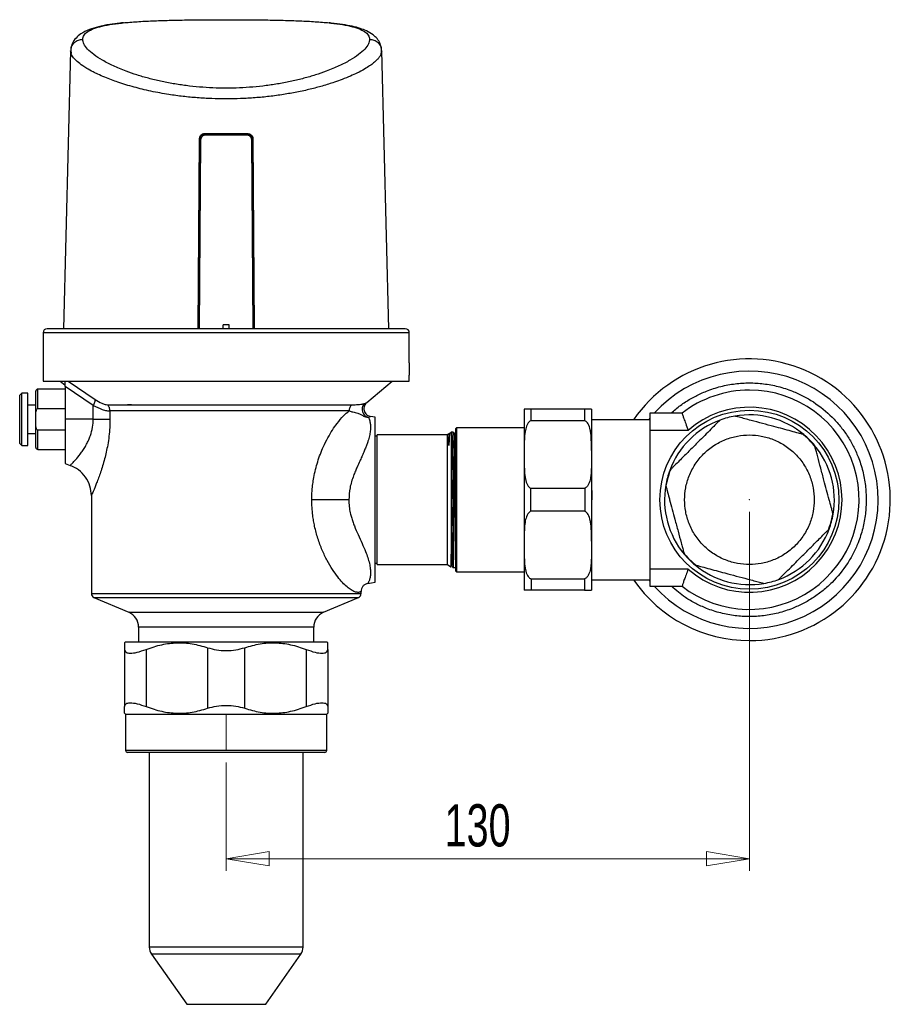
# Model space of a CAD drawing. Header units: millimetres. Extents: x 24 to 198, y 19 to 278.
# Tile 10 of 12: x 126 to 198, y 120 to 202. Entities that reach past the tile are written whole.
import ezdxf

# ---------------------------------------------------------------- set-up
doc = ezdxf.new("R2010")
doc.units = ezdxf.units.MM
doc.header["$PDSIZE"] = -1
doc.linetypes.add('CENTERX2', pattern=[20.32, 12.7, -2.54, 2.54, -2.54])
doc.styles.add('SLDTEXTSTYLE0', font='TXT', dxfattribs={"width": 0.7})
doc.dimstyles.new('SLDDIMSTYLE0', dxfattribs={"dimtxt": 3.5, "dimasz": 3.556, "dimexe": 0, "dimexo": 0.0625, "dimgap": 0.875, "dimtad": 1, "dimdec": 0, "dimlfac": 3, "dimrnd": 1e-09, "dimzin": 12, "dimdsep": 46, "dimtxsty": 'SLDTEXTSTYLE0', "dimblk1": 'CLOSED', "dimblk2": 'CLOSED', "dimsah": 1, "dimcen": 0.09, "dimadec": 0, "dimazin": 3, "dimtfac": 1, "dimtdec": 0, "dimtofl": 0, "dimtmove": 0, "dimatfit": 3, "dimldrblk": 'CLOSED', "dimfxl": 0, "dimfrac": 2, "dimtolj": 1, "dimtzin": 12, "dimarcsym": 0})

# ---------------------------------------------------------------- blocks, each defined once
blk = doc.blocks.new('_Closed')
at = {"color": 0, "linetype": 'ByBlock', "lineweight": -2}
for p, q in [((-1, 0.166667), (0, 0)), ((-1, 0.166667), (-1, -0.166667)), ((0, 0), (-1, -0.166667)), ((0, 0), (-1, 0))]:
    blk.add_line(p, q, dxfattribs=at)
blk = doc.blocks.new('_D')
at = {"color": 7, "linetype": 'Continuous', "lineweight": 0}
for p, q in [((186.659, 161.194), (186.659, 131.457)), ((143.325, 140.428), (143.325, 131.457)), ((143.325, 132.457), (186.659, 132.457))]:
    blk.add_line(p, q, dxfattribs=at)
at = {"color": 7, "linetype": 'Continuous', "lineweight": 18, "xscale": 3.556, "yscale": 3.556, "rotation": 180.0000000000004}
blk.add_blockref('_Closed', (143.325, 132.457), dxfattribs=at)
at = {"color": 7, "linetype": 'Continuous', "lineweight": 18, "xscale": 3.556, "yscale": 3.556}
blk.add_blockref('_Closed', (186.659, 132.457), dxfattribs=at)
at = {"color": 7, "linetype": 'Continuous', "lineweight": 18, "insert": (161.413, 136.969), "char_height": 3.5, "attachment_point": 1, "style": 'SLDTEXTSTYLE0'}
blk.add_mtext('130', dxfattribs=at)

msp = doc.modelspace()

# ---------------------------------------------------------------- linework, layer by layer
at = {"color": 7, "linetype": 'Continuous', "lineweight": 25}
for p, q in [((130.446, 199.395), (129.843, 176.361)), ((130.492, 199.157), (130.446, 199.395)), ((156.808, 176.361), (156.205, 199.395)), ((141.522, 192.528), (145.128, 192.528)), ((141.659, 192.523), (141.667, 192.516)), ((144.984, 192.516), (144.991, 192.523)), ((141, 176.361), (141.122, 192.131)), ((141.06, 178.028), (141.158, 192.028)), ((141.158, 192.028), (141.166, 192.021)), ((145.492, 192.028), (145.485, 192.021)), ((145.492, 192.028), (145.591, 178.028)), ((145.528, 192.131), (145.651, 176.361)), ((141.055, 178.028), (141.043, 176.361)), ((145.607, 176.361), (145.595, 178.028)), ((143.075, 176.361), (143.075, 176.694)), ((143.575, 176.694), (143.075, 176.694)), ((143.575, 176.361), (143.575, 176.694)), ((128.159, 176.028), (128.159, 172.028)), ((158.492, 173.528), (158.492, 176.028)), ((158.492, 172.028), (158.492, 172.528)), ((129.992, 171.361), (127.725, 171.361)), ((128.159, 172.028), (158.492, 172.028)), ((129.586, 172.028), (129.992, 171.686)), ((132.317, 169.991), (129.992, 171.565)), ((129.992, 171.565), (129.992, 168.861)), ((154.967, 170.261), (157.065, 172.028)), ((126.392, 171.028), (126.225, 170.861)), ((126.225, 168.861), (126.225, 170.861)), ((126.892, 171.028), (126.392, 171.028)), ((126.392, 166.694), (126.392, 171.028)), ((126.892, 166.694), (126.892, 171.028)), ((127.559, 170.028), (126.892, 170.028)), ((127.725, 169.759), (129.992, 169.759)), ((132.317, 168.861), (132.317, 169.991)), ((154.798, 170.177), (154.967, 170.261)), ((173.005, 169.694), (168.579, 169.694)), ((126.225, 166.861), (126.225, 168.861)), ((132.317, 168.861), (129.992, 168.861)), ((129.992, 168.861), (129.992, 165.194)), ((153.507, 169.551), (133.703, 169.551)), ((133.703, 169.551), (133.703, 168.861)), ((155.28, 169.094), (155.109, 169.021)), ((155.659, 169.028), (155.28, 169.094)), ((155.659, 162.194), (155.659, 169.028)), ((173.539, 169.055), (173.539, 169.054)), ((181.08, 169.361), (178.409, 169.361)), ((178.409, 169.361), (178.409, 167.942)), ((162.409, 168.161), (162.325, 168.078)), ((162.325, 168.078), (162.325, 156.311)), ((168.009, 168.161), (162.409, 168.161)), ((162.409, 168.161), (162.409, 156.228)), ((173.011, 168.743), (168.572, 168.743)), ((178.409, 168.828), (173.575, 168.828)), ((126.892, 167.694), (127.559, 167.694)), ((129.992, 167.964), (127.725, 167.964)), ((155.75, 167.461), (155.659, 167.461)), ((155.825, 167.461), (155.751, 167.461)), ((161.659, 167.561), (155.825, 167.561)), ((161.778, 167.644), (161.659, 167.561)), ((161.659, 162.194), (161.659, 167.561)), ((161.992, 167.794), (161.812, 167.669)), ((162.129, 167.794), (161.992, 167.794)), ((161.992, 159.506), (161.992, 167.794)), ((162.325, 167.794), (162.313, 167.794)), ((181.585, 167.942), (178.409, 167.942)), ((178.409, 167.942), (178.409, 156.446)), ((126.225, 166.861), (126.392, 166.694)), ((126.392, 166.694), (126.892, 166.694)), ((127.725, 166.361), (129.992, 166.361)), ((168.009, 166.266), (168.009, 165.618)), ((173.575, 166.266), (173.575, 165.618)), ((129.992, 165.194), (130.404, 165.044)), ((173.545, 163.835), (173.542, 164.008)), ((168.56, 163.146), (173.023, 163.146)), ((132.159, 162.539), (132.159, 154.415)), ((155.659, 155.361), (155.659, 162.194)), ((161.659, 156.828), (161.659, 162.194)), ((173.023, 161.243), (168.56, 161.243)), ((168.009, 158.771), (168.009, 158.123)), ((173.575, 158.771), (173.575, 158.123)), ((155.659, 156.928), (155.825, 156.928)), ((155.825, 156.828), (161.659, 156.828)), ((161.659, 156.828), (161.932, 156.636)), ((162.105, 156.594), (162.103, 156.607)), ((162.105, 156.594), (162.325, 156.594)), ((162.325, 156.311), (162.409, 156.228)), ((162.409, 156.228), (168.009, 156.228)), ((178.409, 156.446), (178.409, 155.028)), ((181.585, 156.446), (178.409, 156.446)), ((155.043, 155.252), (155.659, 155.361)), ((168.572, 155.646), (173.011, 155.646)), ((173.575, 155.561), (178.409, 155.561)), ((178.409, 155.028), (181.08, 155.028)), ((154.492, 154.415), (154.492, 154.596)), ((173.005, 154.694), (168.579, 154.694)), ((132.361, 154.108), (135.264, 152.873)), ((151.387, 152.873), (154.289, 154.108)), ((136.075, 151.646), (136.075, 150.428)), ((150.575, 150.428), (150.575, 151.646)), ((134.993, 150.428), (134.909, 150.344)), ((151.742, 150.344), (151.658, 150.428)), ((134.909, 149.797), (134.909, 145.059)), ((136.703, 149.796), (136.703, 145.059)), ((141.786, 149.938), (141.786, 144.918)), ((144.864, 144.918), (144.864, 149.938)), ((149.948, 149.796), (149.948, 145.059)), ((151.742, 149.797), (151.742, 145.059)), ((134.907, 144.513), (134.992, 144.428)), ((134.992, 144.428), (134.992, 141.428)), ((134.992, 144.428), (151.659, 144.428)), ((151.659, 144.428), (151.743, 144.513)), ((151.659, 141.428), (151.659, 144.428)), ((136.959, 141.261), (136.959, 125.133)), ((149.692, 125.133), (149.692, 141.318)), ((137.139, 124.56), (140.055, 120.394)), ((146.596, 120.394), (149.511, 124.56))]:
    msp.add_line(p, q, dxfattribs=at)
at = {"color": 8, "linetype": 'Continuous', "lineweight": 25}
for p, q in [((141.556, 192.502), (141.667, 192.516)), ((144.984, 192.516), (145.094, 192.502)), ((141.056, 176.361), (141.166, 192.021)), ((141.125, 176.361), (141.236, 192.022)), ((145.415, 192.022), (145.525, 176.361)), ((145.485, 192.021), (145.595, 176.361)), ((158.492, 176.028), (128.159, 176.028)), ((127.725, 169.759), (127.725, 171.361)), ((130.25, 172.028), (132.479, 170.501)), ((178.409, 168.943), (178.316, 168.828)), ((127.725, 166.361), (127.725, 167.964)), ((178.316, 155.561), (178.409, 155.446)), ((132.159, 154.415), (143.325, 154.415)), ((143.325, 154.415), (154.492, 154.415)), ((132.361, 154.108), (154.289, 154.108)), ((135.264, 152.873), (151.387, 152.873)), ((150.575, 151.646), (136.075, 151.646)), ((151.658, 141.428), (134.992, 141.428)), ((149.692, 125.133), (136.959, 125.133)), ((149.511, 124.56), (137.139, 124.56)), ((140.055, 120.394), (146.596, 120.394))]:
    msp.add_line(p, q, dxfattribs=at)
at = {"color": 7, "linetype": 'CENTERX2', "lineweight": 18}
msp.add_line((143.325, 141.428), (143.325, 144.388), dxfattribs=at)
at = {"color": 7, "linetype": 'Continuous', "lineweight": 25, "flags": 128}
msp.add_lwpolyline([(132.317, 168.861), (132.529, 168.861), (132.733, 168.861), (132.927, 168.861), (133.11, 168.861), (133.28, 168.861), (133.436, 168.861), (133.578, 168.861), (133.703, 168.861)], dxfattribs=at)
at = {"color": 7, "linetype": 'Continuous', "lineweight": 25}
msp.add_circle((186.659, 162.194), 7.417, dxfattribs=at)
for centre, radius, start, end in [((141.826, 192.453), 0.171, 158.54509, 186.28666), ((145.435, 191.346), 0.677, 85.76382, 91.67757), ((128.492, 176.028), 0.333, 90, 180), ((158.159, 176.028), 0.333, 0, 90), ((186.659, 162.194), 11.667, 270, 145.34933), ((173.654, 173.028), 15.171, 178.11129, 181.88871), ((127.725, 171.194), 0.167, 90, 180), ((186.659, 162.194), 9.083, 232.07315, 90), ((186.659, 162.194), 9.083, 90, 127.92833), ((186.659, 162.194), 7.667, 228.56796, 131.43204), ((186.659, 162.194), 7.033, 99.82656, 110.17344), ((186.659, 162.194), 7.033, 50.17344, 99.82656), ((186.659, 162.194), 7.033, 110.17344, 159.82656), ((186.659, 162.194), 7, 38.4376, 51.65607), ((186.659, 162.194), 7.033, 39.82656, 50.17344), ((127.725, 166.528), 0.167, 180, 270), ((186.659, 162.194), 7.033, 350.17344, 39.82656), ((186.659, 162.194), 7.033, 159.82656, 170.17344), ((186.659, 162.194), 7, 158.65717, 169.78818), ((186.659, 162.194), 7.033, 170.17344, 219.82656), ((186.659, 162.194), 7, 338.221, 351.77449), ((186.659, 162.194), 7.033, 339.82656, 350.17344), ((186.659, 162.194), 7.033, 290.17344, 339.82656), ((186.659, 162.194), 7, 218.30177, 231.63365), ((186.659, 162.194), 7.033, 219.82656, 230.17344), ((186.659, 162.194), 7.033, 230.17344, 279.82656), ((186.659, 162.194), 11.667, 214.65067, 270), ((186.659, 162.194), 7.033, 279.82656, 290.17344), ((132.492, 154.415), 0.333, 180, 246.94872), ((154.159, 154.415), 0.333, 293.05128, 360), ((134.742, 151.646), 1.333, 0, 66.94868), ((151.909, 151.646), 1.333, 113.05132, 180), ((135.159, 141.428), 0.167, 180, 270), ((151.492, 141.428), 0.167, 270, 0), ((137.959, 125.133), 1, 180, 214.98754), ((148.692, 125.133), 1, 325.01246, 0)]:
    msp.add_arc(centre, radius, start, end, dxfattribs=at)
at = {"color": 8, "linetype": 'Continuous', "lineweight": 25}
for start, end in [(359.62136, 137.74916), (222.25084, 359.62136)]:
    msp.add_arc((186.659, 162.194), 10.659, start, end, dxfattribs=at)
at = {"color": 7, "linetype": 'Continuous', "lineweight": 25}
msp.add_ellipse((143.325, 192.737), major_axis=(12.365, 0), ratio=0.017455, start_param=4.577241, end_param=4.847537, dxfattribs=at)
for points, knots in [([(134.82, 201.705), (134.717, 201.697), (134.309, 201.661), (133.626, 201.571), (132.759, 201.404), (131.942, 201.149), (131.315, 200.832), (130.859, 200.448), (130.556, 200.03), (130.492, 199.703), (130.46, 199.533)], [0, 0, 0, 0, 0.041328, 0.164985, 0.317383, 0.455682, 0.615446, 0.734148, 0.862471, 1, 1, 1, 1]), ([(131.446, 200.344), (131.468, 200.46), (131.513, 200.692), (131.834, 200.986), (132.335, 201.236), (133.024, 201.44), (133.887, 201.601), (134.911, 201.725), (136.079, 201.816), (137.371, 201.88), (138.767, 201.923), (140.242, 201.949), (141.77, 201.963), (143.325, 201.967), (144.88, 201.963), (146.409, 201.949), (147.883, 201.923), (149.279, 201.88), (150.572, 201.816), (151.739, 201.725), (152.763, 201.601), (153.626, 201.44), (154.316, 201.236), (154.817, 200.986), (155.138, 200.692), (155.183, 200.46), (155.205, 200.344)], [0, 0, 0, 0, 0.0427399, 0.0852073, 0.1272966, 0.1691004, 0.2107741, 0.2522702, 0.2936746, 0.3350512, 0.3763234, 0.4175663, 0.4588151, 0.4999998, 0.5411881, 0.5824358, 0.6236762, 0.6649502, 0.7063265, 0.7477295, 0.7892266, 0.8309004, 0.8727033, 0.9147936, 0.9572604, 1, 1, 1, 1]), ([(156.191, 199.533), (156.16, 199.694), (156.102, 200.003), (155.842, 200.395), (155.471, 200.746), (154.995, 201.029), (154.406, 201.258), (153.77, 201.428), (152.964, 201.575), (152.318, 201.665), (151.906, 201.699), (151.845, 201.704)], [0, 0, 0, 0, 0.123196, 0.235937, 0.337856, 0.47042, 0.579284, 0.704753, 0.836668, 0.97589, 1, 1, 1, 1]), ([(155.205, 200.344), (155.188, 200.216), (155.153, 199.96), (154.833, 199.53), (154.319, 199.075), (153.601, 198.605), (152.698, 198.138), (151.719, 197.729), (150.728, 197.385), (149.774, 197.106), (148.766, 196.861), (147.72, 196.656), (146.642, 196.494), (145.547, 196.377), (144.439, 196.306), (143.325, 196.283), (142.212, 196.306), (141.103, 196.377), (140.008, 196.494), (138.931, 196.656), (137.885, 196.861), (136.876, 197.106), (135.922, 197.385), (134.931, 197.729), (133.952, 198.138), (133.05, 198.605), (132.331, 199.075), (131.818, 199.53), (131.497, 199.96), (131.463, 200.216), (131.446, 200.344)], [0, 0, 0, 0, 0.042687, 0.085913, 0.129439, 0.173143, 0.216665, 0.25974, 0.291453, 0.322869, 0.353481, 0.383787, 0.413284, 0.442557, 0.471322, 0.5, 0.528682, 0.557442, 0.586718, 0.616213, 0.646521, 0.677131, 0.708548, 0.74026, 0.783336, 0.826858, 0.870561, 0.914088, 0.957314, 1, 1, 1, 1]), ([(130.466, 199.565), (130.461, 199.486), (130.453, 199.351), (130.479, 199.213), (130.489, 199.157)], [0, 0, 0, 0, 0.5891602, 1, 1, 1, 1]), ([(156.205, 199.395), (156.204, 199.336), (156.204, 199.26), (156.168, 199.177), (156.16, 199.158)], [0, 0, 0, 0, 0.7705725, 1, 1, 1, 1]), ([(156.162, 199.159), (156.172, 199.215), (156.198, 199.352), (156.19, 199.486), (156.185, 199.565)], [0, 0, 0, 0, 0.407789, 1, 1, 1, 1]), ([(141.122, 192.131), (141.127, 192.175), (141.136, 192.264), (141.204, 192.382), (141.304, 192.472), (141.417, 192.521), (141.492, 192.526), (141.522, 192.528)], [0, 0, 0, 0, 0.212054, 0.424077, 0.637097, 0.852704, 1, 1, 1, 1]), ([(141.158, 192.028), (141.164, 192.083), (141.175, 192.194), (141.26, 192.341), (141.385, 192.453), (141.525, 192.514), (141.62, 192.521), (141.659, 192.523)], [0, 0, 0, 0, 0.21092, 0.421814, 0.633691, 0.84874, 1, 1, 1, 1]), ([(141.667, 192.516), (142.22, 192.515), (143.325, 192.513), (144.431, 192.515), (144.984, 192.516)], [0, 0, 0, 0, 0.500014, 1, 1, 1, 1]), ([(144.995, 192.435), (144.994, 192.445), (144.994, 192.466), (144.992, 192.493), (144.988, 192.512), (144.985, 192.515), (144.984, 192.516)], [0, 0, 0, 0, 0.240662, 0.5, 0.759338, 1, 1, 1, 1]), ([(144.991, 192.523), (145.048, 192.518), (145.162, 192.507), (145.313, 192.42), (145.426, 192.291), (145.484, 192.152), (145.49, 192.062), (145.492, 192.028)], [0, 0, 0, 0, 0.218912, 0.437876, 0.655302, 0.869362, 1, 1, 1, 1]), ([(145.128, 192.528), (145.174, 192.523), (145.264, 192.514), (145.385, 192.444), (145.475, 192.342), (145.521, 192.23), (145.526, 192.158), (145.528, 192.131)], [0, 0, 0, 0, 0.218453, 0.43694, 0.654338, 0.869143, 1, 1, 1, 1]), ([(141.166, 192.021), (141.171, 192.073), (141.181, 192.179), (141.252, 192.307), (141.342, 192.404), (141.436, 192.463), (141.511, 192.496), (141.55, 192.501), (141.556, 192.502)], [0, 0, 0, 0, 0.233663, 0.473822, 0.63931, 0.82188, 0.971429, 1, 1, 1, 1]), ([(141.166, 192.021), (141.167, 192.021), (141.169, 192.021), (141.185, 192.022), (141.208, 192.022), (141.227, 192.022), (141.236, 192.022)], [0, 0, 0, 0, 0.246981, 0.506407, 0.762329, 1, 1, 1, 1]), ([(141.236, 192.022), (141.237, 192.049), (141.241, 192.104), (141.275, 192.208), (141.353, 192.323), (141.493, 192.417), (141.601, 192.429), (141.656, 192.435)], [0, 0, 0, 0, 0.125115, 0.250124, 0.499468, 0.749525, 1, 1, 1, 1]), ([(144.995, 192.435), (145.049, 192.429), (145.158, 192.417), (145.297, 192.323), (145.376, 192.208), (145.41, 192.104), (145.413, 192.049), (145.415, 192.022)], [0, 0, 0, 0, 0.250465, 0.500524, 0.749872, 0.87489, 1, 1, 1, 1]), ([(145.094, 192.502), (145.099, 192.501), (145.136, 192.497), (145.209, 192.465), (145.303, 192.408), (145.396, 192.312), (145.468, 192.182), (145.479, 192.074), (145.485, 192.021)], [0, 0, 0, 0, 0.022176, 0.167213, 0.350922, 0.517015, 0.761993, 1, 1, 1, 1]), ([(158.159, 176.361), (158.137, 176.361), (158.094, 176.361), (157.738, 176.361), (157.199, 176.361), (156.519, 176.361), (155.756, 176.361), (154.859, 176.361), (153.833, 176.361), (152.695, 176.361), (151.465, 176.361), (150.16, 176.361), (148.668, 176.361), (146.989, 176.361), (145.153, 176.361), (143.325, 176.361), (141.498, 176.361), (139.662, 176.361), (137.983, 176.361), (136.49, 176.361), (135.185, 176.361), (133.956, 176.361), (132.818, 176.361), (131.791, 176.361), (130.894, 176.361), (130.132, 176.361), (129.452, 176.361), (128.913, 176.361), (128.556, 176.361), (128.513, 176.361), (128.492, 176.361)], [0, 0, 0, 0, 0.038814, 0.078832, 0.119976, 0.152138, 0.184303, 0.21715, 0.25, 0.282846, 0.315697, 0.347859, 0.380024, 0.421165, 0.461183, 0.5, 0.538813, 0.578832, 0.619976, 0.652138, 0.684303, 0.71715, 0.75, 0.782846, 0.815697, 0.847859, 0.880024, 0.921165, 0.961184, 1, 1, 1, 1]), ([(129.992, 171.565), (129.992, 171.651), (129.992, 171.806), (129.992, 171.97), (129.992, 172.021), (129.992, 172.028)], [0, 0, 0, 0, 0.5210037, 0.9423061, 1, 1, 1, 1]), ([(127.559, 168.861), (127.559, 169.165), (127.559, 169.625), (127.559, 170.168), (127.559, 170.638), (127.559, 171.089), (127.559, 171.159), (127.559, 171.194)], [0, 0, 0, 0, 0.247877, 0.376116, 0.503504, 0.747845, 1, 1, 1, 1]), ([(132.317, 169.991), (132.344, 170.043), (132.401, 170.148), (132.456, 170.295), (132.487, 170.42), (132.482, 170.474), (132.479, 170.501)], [0, 0, 0, 0, 0.246939, 0.502361, 0.756534, 1, 1, 1, 1]), ([(132.479, 170.501), (132.665, 170.388), (132.953, 170.214), (133.296, 170.082), (133.432, 170.068), (133.498, 170.061)], [0, 0, 0, 0, 0.485374, 0.7503947, 1, 1, 1, 1]), ([(127.559, 168.861), (127.558, 168.972), (127.558, 169.146), (127.565, 169.363), (127.58, 169.498), (127.602, 169.602), (127.628, 169.675), (127.661, 169.724), (127.686, 169.747), (127.709, 169.758), (127.721, 169.758), (127.725, 169.759)], [0, 0, 0, 0, 0.349536, 0.546588, 0.681706, 0.776317, 0.882137, 0.922103, 0.962377, 0.986215, 1, 1, 1, 1]), ([(132.317, 169.991), (132.571, 169.878), (132.968, 169.7), (133.426, 169.572), (133.612, 169.558), (133.703, 169.551)], [0, 0, 0, 0, 0.4731906, 0.7411028, 1, 1, 1, 1]), ([(133.498, 170.061), (133.779, 170.061), (134.342, 170.061), (135.402, 170.061), (136.597, 170.061), (137.92, 170.061), (139.344, 170.061), (140.842, 170.061), (142.386, 170.061), (143.948, 170.061), (145.498, 170.061), (147.007, 170.061), (148.448, 170.061), (149.794, 170.061), (151.019, 170.061), (152.098, 170.061), (153.027, 170.061), (153.491, 170.061), (153.723, 170.061)], [0, 0, 0, 0, 0.0625, 0.125, 0.1875, 0.25, 0.3125, 0.375, 0.4375, 0.5, 0.5625, 0.625, 0.6875, 0.75, 0.8125, 0.875, 0.9375, 1, 1, 1, 1]), ([(153.723, 170.061), (153.792, 170.062), (153.927, 170.064), (154.111, 170.075), (154.295, 170.09), (154.458, 170.106), (154.596, 170.124), (154.697, 170.139), (154.765, 170.165), (154.798, 170.177)], [0, 0, 0, 0, 0.141357, 0.277438, 0.4118, 0.592246, 0.737566, 0.872477, 1, 1, 1, 1]), ([(154.798, 170.177), (154.762, 170.14), (154.684, 170.062), (154.606, 169.901), (154.57, 169.709), (154.595, 169.505), (154.678, 169.316), (154.806, 169.168), (154.953, 169.067), (155.06, 169.035), (155.109, 169.021)], [0, 0, 0, 0, 0.108602, 0.230686, 0.363629, 0.502536, 0.641012, 0.772781, 0.893218, 1, 1, 1, 1]), ([(154.967, 170.261), (154.928, 170.223), (154.845, 170.143), (154.76, 169.979), (154.72, 169.784), (154.742, 169.575), (154.827, 169.383), (154.961, 169.235), (155.116, 169.136), (155.228, 169.108), (155.28, 169.094)], [0, 0, 0, 0, 0.107232, 0.228355, 0.360903, 0.500001, 0.639098, 0.771646, 0.892769, 1, 1, 1, 1]), ([(168.579, 169.694), (168.551, 169.694), (168.492, 169.694), (168.385, 169.694), (168.213, 169.694), (168.109, 169.694), (168.045, 169.694), (168.017, 169.694), (168.009, 169.694), (168.009, 169.694), (168.009, 169.694)], [0, 0, 0, 0, 0.029694, 0.063087, 0.139606, 0.337159, 0.467781, 0.62626, 0.809075, 1, 1, 1, 1]), ([(168.009, 169.694), (168.009, 169.674), (168.009, 169.632), (168.009, 169.435), (168.009, 169.139), (168.009, 168.735), (168.009, 168.234), (168.009, 167.465), (168.009, 166.743), (168.009, 166.266)], [0, 0, 0, 0, 0.12322, 0.246452, 0.373323, 0.500217, 0.627088, 0.753982, 1, 1, 1, 1]), ([(173.575, 169.694), (173.575, 169.694), (173.575, 169.694), (173.566, 169.694), (173.54, 169.694), (173.485, 169.694), (173.402, 169.694), (173.278, 169.694), (173.2, 169.694), (173.113, 169.694), (173.039, 169.694), (173.005, 169.694)], [0, 0, 0, 0, 0.206956, 0.381334, 0.522284, 0.64071, 0.827876, 0.877271, 0.920629, 0.963278, 1, 1, 1, 1]), ([(173.575, 169.694), (173.575, 169.674), (173.575, 169.632), (173.575, 169.435), (173.575, 169.139), (173.575, 168.735), (173.575, 168.234), (173.575, 167.465), (173.575, 166.743), (173.575, 166.266)], [0, 0, 0, 0, 0.12322, 0.246452, 0.373323, 0.500217, 0.627088, 0.753982, 1, 1, 1, 1]), ([(127.559, 166.528), (127.559, 166.559), (127.559, 166.607), (127.559, 166.898), (127.559, 167.199), (127.559, 167.573), (127.559, 168.116), (127.559, 168.568), (127.559, 168.861)], [0, 0, 0, 0, 0.239457, 0.368361, 0.5, 0.631639, 0.760543, 1, 1, 1, 1]), ([(127.725, 167.964), (127.718, 167.964), (127.701, 167.966), (127.674, 167.984), (127.638, 168.027), (127.567, 168.203), (127.559, 168.493), (127.559, 168.747), (127.559, 168.861)], [0, 0, 0, 0, 0.023474, 0.052369, 0.099649, 0.199004, 0.638916, 1, 1, 1, 1]), ([(130.404, 165.044), (130.416, 165.056), (130.441, 165.079), (130.639, 165.275), (130.948, 165.607), (131.279, 166.018), (131.559, 166.432), (131.761, 166.776), (131.937, 167.133), (132.12, 167.593), (132.281, 168.163), (132.305, 168.638), (132.317, 168.861)], [0, 0, 0, 0, 0.1143214, 0.2353081, 0.3685069, 0.5141323, 0.5893172, 0.6621655, 0.7319325, 0.7929448, 0.9028652, 1, 1, 1, 1]), ([(133.703, 168.861), (133.699, 168.631), (133.691, 168.161), (133.624, 167.447), (133.492, 166.563), (133.256, 165.529), (132.979, 164.635), (132.754, 164), (132.6, 163.595), (132.464, 163.256), (132.32, 162.907), (132.188, 162.605), (132.168, 162.56), (132.159, 162.539)], [0, 0, 0, 0, 0.072108, 0.147743, 0.22733, 0.361924, 0.50757, 0.578017, 0.647471, 0.711644, 0.774538, 0.890195, 1, 1, 1, 1]), ([(150.412, 162.194), (150.413, 162.323), (150.416, 162.583), (150.444, 163.02), (150.494, 163.505), (150.619, 164.306), (150.883, 165.369), (151.306, 166.466), (151.739, 167.33), (152.122, 167.974), (152.559, 168.598), (153.04, 169.165), (153.353, 169.424), (153.507, 169.551)], [0, 0, 0, 0, 0.040392, 0.081265, 0.13728, 0.193637, 0.337471, 0.486143, 0.581326, 0.673323, 0.761422, 0.883307, 1, 1, 1, 1]), ([(155.109, 169.021), (155.128, 168.981), (155.163, 168.907), (155.214, 168.752), (155.26, 168.548), (155.287, 168.269), (155.27, 167.903), (155.2, 167.496), (155.094, 167.114), (154.974, 166.765), (154.855, 166.457), (154.712, 166.119), (154.553, 165.761), (154.368, 165.356), (154.19, 164.96), (154.017, 164.556), (153.858, 164.153), (153.703, 163.697), (153.528, 163.042), (153.502, 162.531), (153.485, 162.194)], [0, 0, 0, 0, 0.055906, 0.104121, 0.151065, 0.223425, 0.293737, 0.361154, 0.42888, 0.46971, 0.512628, 0.557727, 0.60655, 0.652346, 0.710767, 0.750838, 0.794461, 0.848339, 0.900191, 1, 1, 1, 1]), ([(153.507, 169.551), (153.613, 169.524), (153.791, 169.479), (154.025, 169.422), (154.203, 169.369), (154.381, 169.299), (154.56, 169.212), (154.789, 169.075), (155.018, 169.036), (155.109, 169.021)], [0, 0, 0, 0, 0.205771, 0.346606, 0.493889, 0.609135, 0.770543, 0.908959, 1, 1, 1, 1]), ([(181.08, 169.354), (181.082, 169.349), (181.085, 169.34), (181.135, 169.194), (181.228, 168.926), (181.369, 168.526), (181.513, 168.138), (181.585, 167.942)], [0, 0, 0, 0, 0.159476, 0.356517, 0.553557, 0.775728, 1, 1, 1, 1]), ([(191.163, 167.596), (191.154, 167.598), (191.137, 167.603), (190.987, 167.643), (190.662, 167.73), (190.11, 167.878), (189.418, 168.064), (188.622, 168.277), (187.741, 168.513), (186.928, 168.731), (186.279, 168.905), (185.871, 169.014), (185.6, 169.086), (185.475, 169.12), (185.463, 169.123), (185.458, 169.125)], [0, 0, 0, 0, 0.035759, 0.071349, 0.129585, 0.22977, 0.335467, 0.443487, 0.583233, 0.725554, 0.804755, 0.884363, 0.929318, 0.974658, 1, 1, 1, 1]), ([(168.572, 168.743), (168.539, 168.728), (168.467, 168.696), (168.383, 168.615), (168.309, 168.518), (168.188, 168.302), (168.105, 168.002), (168.048, 167.62), (168.02, 167.242), (168.009, 166.784), (168.009, 166.449), (168.009, 166.266)], [0, 0, 0, 0, 0.03718, 0.080188, 0.122686, 0.170694, 0.355052, 0.473874, 0.61449, 0.790065, 1, 1, 1, 1]), ([(173.575, 166.266), (173.575, 166.434), (173.575, 166.759), (173.565, 167.219), (173.536, 167.626), (173.472, 168.043), (173.368, 168.391), (173.2, 168.621), (173.097, 168.707), (173.039, 168.732), (173.011, 168.743)], [0, 0, 0, 0, 0.19246, 0.373673, 0.530094, 0.660069, 0.858854, 0.936039, 0.969863, 1, 1, 1, 1]), ([(184.233, 168.796), (184.227, 168.79), (184.214, 168.777), (184.104, 168.668), (183.866, 168.43), (183.462, 168.025), (182.955, 167.518), (182.373, 166.936), (181.728, 166.291), (181.133, 165.696), (180.658, 165.221), (180.359, 164.922), (180.161, 164.724), (180.069, 164.632), (180.06, 164.623), (180.057, 164.62)], [0, 0, 0, 0, 0.035759, 0.071349, 0.129585, 0.22977, 0.335467, 0.443487, 0.583233, 0.725554, 0.804755, 0.884363, 0.929318, 0.974658, 1, 1, 1, 1]), ([(161.765, 166.692), (161.769, 166.933), (161.778, 167.415), (161.787, 167.687), (161.792, 167.632), (161.793, 167.623)], [0, 0, 0, 0, 0.4530362, 0.906818, 1, 1, 1, 1]), ([(161.831, 167.642), (161.828, 167.65), (161.815, 167.683), (161.793, 167.394), (161.774, 166.925), (161.765, 166.692)], [0, 0, 0, 0, 0.146854, 0.574203, 1, 1, 1, 1]), ([(161.807, 167.632), (161.805, 167.634), (161.802, 167.638), (161.797, 167.606), (161.794, 167.569), (161.793, 167.548), (161.791, 167.52), (161.789, 167.482), (161.786, 167.432), (161.784, 167.368), (161.781, 167.307), (161.78, 167.256), (161.778, 167.202), (161.775, 167.106), (161.77, 166.937), (161.767, 166.781), (161.765, 166.692)], [0, 0, 0, 0, 0.1135614, 0.2723697, 0.3010143, 0.33692, 0.380086, 0.4305107, 0.4881913, 0.5519007, 0.6226011, 0.6493128, 0.6749101, 0.7484413, 0.8568001, 1, 1, 1, 1]), ([(161.992, 159.506), (161.996, 159.78), (162.003, 160.327), (162.014, 161.217), (162.024, 162.127), (162.035, 163.04), (162.046, 163.931), (162.057, 164.776), (162.068, 165.552), (162.078, 166.24), (162.089, 166.82), (162.1, 167.279), (162.111, 167.598), (162.121, 167.775), (162.127, 167.778), (162.129, 167.779)], [0, 0, 0, 0, 0.078643, 0.157285, 0.235928, 0.314571, 0.393214, 0.471856, 0.550499, 0.629142, 0.707785, 0.786427, 0.86507, 0.943713, 1, 1, 1, 1]), ([(162.22, 167.63), (162.219, 167.63), (162.217, 167.629), (162.214, 167.603), (162.21, 167.565), (162.207, 167.512), (162.203, 167.439), (162.199, 167.337), (162.196, 167.234), (162.192, 167.121), (162.189, 166.997), (162.185, 166.861), (162.181, 166.694), (162.177, 166.5), (162.173, 166.276), (162.17, 166.077), (162.167, 165.897), (162.164, 165.74), (162.161, 165.543), (162.158, 165.31), (162.154, 165.046), (162.151, 164.832), (162.148, 164.67), (162.146, 164.51), (162.144, 164.339), (162.141, 164.146), (162.139, 163.97), (162.136, 163.712), (162.132, 163.414), (162.128, 163.085), (162.125, 162.835), (162.122, 162.622), (162.12, 162.413), (162.118, 162.256), (162.116, 162.151), (162.116, 162.124), (162.116, 162.116), (162.115, 162.061), (162.114, 161.957), (162.112, 161.808), (162.11, 161.618), (162.107, 161.356), (162.104, 161.092), (162.1, 160.834), (162.097, 160.537), (162.092, 160.177), (162.086, 159.747), (162.08, 159.34), (162.075, 158.992), (162.072, 158.781), (162.071, 158.694), (162.07, 158.624), (162.068, 158.508), (162.065, 158.321), (162.061, 158.123), (162.058, 157.952), (162.054, 157.766), (162.05, 157.567), (162.045, 157.361), (162.04, 157.194), (162.035, 157.038), (162.029, 156.919), (162.026, 156.856), (162.024, 156.832), (162.023, 156.822), (162.021, 156.791), (162.018, 156.765), (162.014, 156.753), (162.013, 156.754), (162.012, 156.755)], [0, 0, 0, 0, 0.00991, 0.030517, 0.046562, 0.058046, 0.080642, 0.100394, 0.117298, 0.131353, 0.15001, 0.166091, 0.179596, 0.204661, 0.224046, 0.241072, 0.255735, 0.268035, 0.277971, 0.300517, 0.319, 0.333421, 0.343783, 0.351282, 0.364621, 0.376768, 0.387723, 0.397485, 0.424588, 0.441599, 0.456367, 0.468893, 0.479177, 0.493021, 0.496582, 0.497523, 0.49786, 0.497903, 0.50726, 0.516003, 0.524133, 0.540865, 0.562255, 0.571213, 0.587369, 0.616342, 0.638333, 0.669949, 0.698004, 0.712121, 0.717178, 0.71781, 0.728184, 0.744276, 0.763401, 0.778865, 0.791122, 0.817021, 0.841055, 0.864422, 0.885786, 0.916168, 0.937721, 0.938756, 0.940805, 0.947942, 0.974373, 0.987908, 1, 1, 1, 1]), ([(162.311, 167.783), (162.308, 167.763), (162.299, 167.722), (162.287, 167.398), (162.274, 166.882), (162.261, 166.179), (162.248, 165.326), (162.235, 164.351), (162.222, 163.294), (162.209, 162.194), (162.196, 161.095), (162.183, 160.038), (162.17, 159.063), (162.157, 158.209), (162.144, 157.507), (162.131, 156.99), (162.118, 156.657), (162.109, 156.615), (162.105, 156.594)], [0, 0, 0, 0, 0.056046, 0.118976, 0.181906, 0.244837, 0.307767, 0.370697, 0.433627, 0.496558, 0.559488, 0.622418, 0.685349, 0.748279, 0.811209, 0.874139, 0.93707, 1, 1, 1, 1]), ([(162.221, 167.636), (162.206, 167.662), (162.176, 167.714), (162.146, 167.767), (162.13, 167.793)], [0, 0, 0, 0, 0.489786, 1, 1, 1, 1]), ([(162.312, 167.793), (162.296, 167.767), (162.266, 167.713), (162.235, 167.66), (162.219, 167.633)], [0, 0, 0, 0, 0.500001, 1, 1, 1, 1]), ([(181.292, 162.194), (181.309, 162.522), (181.345, 163.196), (181.644, 164.196), (182.139, 165.158), (182.837, 166.016), (183.555, 166.599), (184.186, 166.968), (184.831, 167.262), (185.657, 167.499), (186.659, 167.591), (187.66, 167.499), (188.66, 167.212), (189.622, 166.713), (190.48, 166.016), (191.063, 165.298), (191.432, 164.667), (191.725, 164.022), (191.972, 163.196), (192.008, 162.522), (192.025, 162.194)], [0, 0, 0, 0, 0.058248, 0.119986, 0.18429, 0.249959, 0.315627, 0.347816, 0.380014, 0.441752, 0.5, 0.558248, 0.619986, 0.68429, 0.749959, 0.815627, 0.847816, 0.880014, 0.941752, 1, 1, 1, 1]), ([(193.589, 160.994), (193.586, 161.003), (193.582, 161.02), (193.542, 161.17), (193.455, 161.495), (193.352, 161.876), (193.211, 162.402), (193.053, 162.994), (192.818, 163.87), (192.568, 164.803), (192.355, 165.598), (192.204, 166.163), (192.121, 166.47), (192.074, 166.648), (192.061, 166.697), (192.06, 166.699), (192.06, 166.699)], [0, 0, 0, 0, 0.035756, 0.071343, 0.129574, 0.229751, 0.25346, 0.373994, 0.494838, 0.641423, 0.787126, 0.851699, 0.916679, 0.957531, 0.992879, 1, 1, 1, 1]), ([(168.009, 165.618), (168.009, 165.354), (168.009, 164.825), (168.009, 163.975), (168.009, 163.096), (168.009, 162.194), (168.009, 161.294), (168.009, 160.122), (168.009, 159.308), (168.009, 158.771)], [0, 0, 0, 0, 0.12327, 0.246552, 0.373369, 0.500211, 0.627029, 0.753871, 1, 1, 1, 1]), ([(168.009, 165.618), (168.009, 165.454), (168.009, 165.134), (168.018, 164.678), (168.046, 164.273), (168.109, 163.856), (168.21, 163.507), (168.374, 163.274), (168.476, 163.185), (168.533, 163.158), (168.56, 163.146)], [0, 0, 0, 0, 0.189694, 0.369986, 0.526839, 0.657174, 0.85696, 0.935158, 0.969481, 1, 1, 1, 1]), ([(173.575, 165.618), (173.575, 165.441), (173.575, 165.113), (173.565, 164.664), (173.538, 164.291), (173.484, 163.906), (173.403, 163.602), (173.284, 163.381), (173.211, 163.28), (173.128, 163.197), (173.056, 163.162), (173.023, 163.146)], [0, 0, 0, 0, 0.2050504, 0.3780419, 0.5183573, 0.6370308, 0.8252464, 0.874788, 0.9186192, 0.9622912, 1, 1, 1, 1]), ([(173.575, 165.618), (173.575, 165.354), (173.575, 164.825), (173.575, 163.975), (173.575, 163.096), (173.575, 162.194), (173.575, 161.294), (173.575, 160.122), (173.575, 159.308), (173.575, 158.771)], [0, 0, 0, 0, 0.1232699, 0.2465519, 0.3733695, 0.5002114, 0.627029, 0.7538709, 1, 1, 1, 1]), ([(132.159, 162.539), (132.136, 162.804), (132.089, 163.347), (131.708, 164.09), (131.14, 164.702), (130.645, 164.932), (130.404, 165.044)], [0, 0, 0, 0, 0.2440776, 0.5, 0.7559224, 1, 1, 1, 1]), ([(173.576, 163.939), (173.581, 163.686), (173.588, 163.273), (173.598, 162.688), (173.604, 162.359), (173.606, 162.194)], [0, 0, 0, 0, 0.441488, 0.719973, 1, 1, 1, 1]), ([(179.728, 163.395), (179.731, 163.386), (179.735, 163.369), (179.776, 163.219), (179.863, 162.894), (179.965, 162.512), (180.106, 161.986), (180.264, 161.394), (180.499, 160.519), (180.749, 159.586), (180.962, 158.791), (181.113, 158.226), (181.196, 157.918), (181.243, 157.741), (181.256, 157.692), (181.257, 157.69), (181.257, 157.69)], [0, 0, 0, 0, 0.035756, 0.071343, 0.129574, 0.229751, 0.25346, 0.373994, 0.494838, 0.641423, 0.787126, 0.851699, 0.916679, 0.957531, 0.992879, 1, 1, 1, 1]), ([(154.492, 154.596), (154.491, 154.595), (154.489, 154.594), (154.477, 154.585), (154.464, 154.577), (154.454, 154.571), (154.437, 154.562), (154.418, 154.554), (154.384, 154.541), (154.332, 154.526), (154.237, 154.517), (154.114, 154.53), (153.934, 154.581), (153.681, 154.707), (153.336, 154.961), (152.958, 155.325), (152.549, 155.807), (152.119, 156.416), (151.682, 157.158), (151.266, 158.021), (150.968, 158.817), (150.772, 159.487), (150.653, 159.975), (150.562, 160.449), (150.449, 161.176), (150.428, 161.763), (150.412, 162.194)], [0, 0, 0, 0, 0.022333, 0.047295, 0.055111, 0.064096, 0.074252, 0.094969, 0.100927, 0.131207, 0.167979, 0.205141, 0.24021, 0.302177, 0.362023, 0.422581, 0.483894, 0.550006, 0.620449, 0.694204, 0.770029, 0.807453, 0.844949, 0.877389, 0.909808, 1, 1, 1, 1]), ([(153.485, 162.194), (153.22, 162.194), (152.679, 162.194), (151.89, 162.194), (151.117, 162.194), (150.649, 162.194), (150.412, 162.194)], [0, 0, 0, 0, 0.237791, 0.484805, 0.739506, 1, 1, 1, 1]), ([(153.485, 162.194), (153.49, 162.011), (153.499, 161.642), (153.583, 161.158), (153.691, 160.742), (153.807, 160.381), (153.989, 159.892), (154.254, 159.279), (154.579, 158.574), (154.855, 157.944), (155.059, 157.393), (155.197, 156.913), (155.274, 156.467), (155.285, 156.14), (155.266, 155.905), (155.24, 155.744), (155.203, 155.601), (155.161, 155.48), (155.117, 155.382), (155.079, 155.309), (155.049, 155.262), (155.045, 155.256), (155.043, 155.252)], [0, 0, 0, 0, 0.048616, 0.098012, 0.131278, 0.165654, 0.202592, 0.277537, 0.358139, 0.438263, 0.501707, 0.56681, 0.633722, 0.702669, 0.736886, 0.773857, 0.810304, 0.847314, 0.884865, 0.922906, 0.961339, 1, 1, 1, 1]), ([(192.025, 162.194), (192.008, 161.867), (191.972, 161.193), (191.673, 160.193), (191.178, 159.231), (190.48, 158.373), (189.763, 157.79), (189.132, 157.421), (188.486, 157.127), (187.66, 156.89), (186.659, 156.798), (185.657, 156.89), (184.657, 157.177), (183.695, 157.675), (182.837, 158.372), (182.254, 159.09), (181.885, 159.721), (181.593, 160.367), (181.345, 161.193), (181.309, 161.867), (181.292, 162.194)], [0, 0, 0, 0, 0.058248, 0.119986, 0.18429, 0.249959, 0.315627, 0.347816, 0.380014, 0.441752, 0.5, 0.558248, 0.619986, 0.68429, 0.749959, 0.815627, 0.847816, 0.880014, 0.941752, 1, 1, 1, 1]), ([(168.56, 161.243), (168.528, 161.227), (168.457, 161.192), (168.375, 161.11), (168.303, 161.013), (168.185, 160.797), (168.103, 160.498), (168.047, 160.116), (168.02, 159.739), (168.009, 159.284), (168.009, 158.952), (168.009, 158.771)], [0, 0, 0, 0, 0.037521, 0.0809, 0.123406, 0.171206, 0.355437, 0.474714, 0.615866, 0.790906, 1, 1, 1, 1]), ([(173.575, 158.771), (173.575, 158.936), (173.575, 159.258), (173.566, 159.715), (173.537, 160.119), (173.474, 160.536), (173.373, 160.884), (173.208, 161.116), (173.107, 161.204), (173.05, 161.231), (173.023, 161.243)], [0, 0, 0, 0, 0.191204, 0.371622, 0.52797, 0.657993, 0.85793, 0.935559, 0.969653, 1, 1, 1, 1]), ([(161.942, 156.648), (161.943, 156.645), (161.947, 156.633), (161.953, 156.77), (161.961, 157.053), (161.969, 157.488), (161.976, 158.049), (161.984, 158.72), (161.989, 159.244), (161.992, 159.506)], [0, 0, 0, 0, 0.056049, 0.21299, 0.370084, 0.527333, 0.684735, 0.84229, 1, 1, 1, 1]), ([(189.084, 155.593), (189.091, 155.599), (189.103, 155.612), (189.213, 155.721), (189.451, 155.959), (189.855, 156.364), (190.362, 156.87), (190.944, 157.453), (191.59, 158.098), (192.184, 158.693), (192.659, 159.168), (192.958, 159.467), (193.156, 159.665), (193.248, 159.757), (193.257, 159.766), (193.26, 159.769)], [0, 0, 0, 0, 0.035759, 0.071349, 0.129585, 0.22977, 0.335467, 0.443487, 0.583233, 0.725554, 0.804755, 0.884363, 0.929318, 0.974658, 1, 1, 1, 1]), ([(168.009, 158.123), (168.009, 157.956), (168.009, 157.631), (168.018, 157.17), (168.048, 156.763), (168.112, 156.346), (168.216, 155.998), (168.383, 155.768), (168.487, 155.682), (168.545, 155.657), (168.572, 155.646)], [0, 0, 0, 0, 0.191979, 0.373483, 0.530141, 0.66028, 0.85849, 0.93591, 0.969805, 1, 1, 1, 1]), ([(168.009, 158.123), (168.009, 157.879), (168.009, 157.393), (168.009, 156.74), (168.009, 156.154), (168.009, 155.654), (168.009, 155.252), (168.009, 154.847), (168.009, 154.755), (168.009, 154.694)], [0, 0, 0, 0, 0.1232203, 0.2464524, 0.3733228, 0.5002171, 0.6270876, 0.7539819, 1, 1, 1, 1]), ([(173.575, 158.123), (173.575, 157.944), (173.575, 157.614), (173.565, 157.162), (173.537, 156.787), (173.483, 156.402), (173.4, 156.097), (173.278, 155.875), (173.202, 155.775), (173.117, 155.693), (173.045, 155.661), (173.011, 155.646)], [0, 0, 0, 0, 0.205795, 0.379329, 0.519103, 0.637319, 0.825807, 0.875572, 0.919405, 0.962653, 1, 1, 1, 1]), ([(173.575, 158.123), (173.575, 157.879), (173.575, 157.393), (173.575, 156.74), (173.575, 156.154), (173.575, 155.654), (173.575, 155.252), (173.575, 154.847), (173.575, 154.755), (173.575, 154.694)], [0, 0, 0, 0, 0.1232203, 0.2464524, 0.3733228, 0.5002171, 0.6270876, 0.7539819, 1, 1, 1, 1]), ([(161.95, 156.644), (161.956, 156.654), (161.977, 156.692), (161.999, 156.729), (162.015, 156.756)], [0, 0, 0, 0, 0.286609, 1, 1, 1, 1]), ([(162.013, 156.753), (162.028, 156.727), (162.058, 156.675), (162.088, 156.622), (162.104, 156.596)], [0, 0, 0, 0, 0.489788, 1, 1, 1, 1]), ([(182.154, 156.793), (182.163, 156.791), (182.18, 156.786), (182.33, 156.746), (182.655, 156.659), (183.207, 156.511), (183.9, 156.325), (184.695, 156.112), (185.577, 155.876), (186.389, 155.658), (187.038, 155.484), (187.446, 155.375), (187.717, 155.302), (187.842, 155.269), (187.855, 155.265), (187.859, 155.264)], [0, 0, 0, 0, 0.035759, 0.071349, 0.129585, 0.22977, 0.335467, 0.443487, 0.583233, 0.725554, 0.804755, 0.884363, 0.929318, 0.974658, 1, 1, 1, 1]), ([(181.585, 156.446), (181.523, 156.279), (181.398, 155.942), (181.261, 155.557), (181.158, 155.263), (181.099, 155.09), (181.074, 155.017), (181.08, 155.033), (181.08, 155.035)], [0, 0, 0, 0, 0.190693, 0.38271, 0.578896, 0.776522, 0.967334, 1, 1, 1, 1]), ([(155.043, 155.252), (154.97, 155.232), (154.821, 155.19), (154.639, 155.034), (154.515, 154.827), (154.499, 154.672), (154.492, 154.596)], [0, 0, 0, 0, 0.240906, 0.498178, 0.756447, 1, 1, 1, 1]), ([(168.579, 154.694), (168.545, 154.694), (168.471, 154.694), (168.385, 154.694), (168.309, 154.694), (168.186, 154.694), (168.108, 154.694), (168.056, 154.694), (168.029, 154.694), (168.014, 154.694), (168.009, 154.694), (168.009, 154.694), (168.009, 154.694)], [0, 0, 0, 0, 0.036567, 0.078983, 0.120966, 0.168537, 0.351566, 0.444916, 0.552748, 0.676248, 0.819105, 1, 1, 1, 1]), ([(173.005, 154.694), (173.033, 154.694), (173.092, 154.694), (173.199, 154.694), (173.371, 154.694), (173.475, 154.694), (173.54, 154.694), (173.567, 154.694), (173.575, 154.694), (173.575, 154.694), (173.575, 154.694)], [0, 0, 0, 0, 0.029732, 0.063184, 0.139792, 0.338849, 0.469716, 0.627623, 0.809418, 1, 1, 1, 1]), ([(134.909, 150.344), (134.909, 150.344), (134.909, 150.39), (134.909, 150.236), (134.909, 149.946), (134.909, 149.797)], [0, 0, 0, 0, 0.000277, 0.484773, 1, 1, 1, 1]), ([(136.703, 149.796), (137.132, 149.944), (137.965, 150.229), (139.251, 150.378), (140.533, 150.303), (141.362, 150.061), (141.786, 149.938)], [0, 0, 0, 0, 0.259779, 0.503994, 0.746401, 1, 1, 1, 1]), ([(144.864, 149.938), (145.289, 150.061), (146.118, 150.303), (147.4, 150.378), (148.686, 150.229), (149.519, 149.944), (149.948, 149.796)], [0, 0, 0, 0, 0.253625, 0.496102, 0.740337, 1, 1, 1, 1]), ([(151.742, 149.797), (151.742, 149.946), (151.742, 150.236), (151.742, 150.39), (151.742, 150.344), (151.742, 150.344)], [0, 0, 0, 0, 0.515333, 0.999866, 1, 1, 1, 1]), ([(134.909, 149.797), (134.932, 149.707), (134.977, 149.531), (135.355, 149.458), (135.933, 149.528), (136.442, 149.706), (136.703, 149.796)], [0, 0, 0, 0, 0.254127, 0.49662, 0.742105, 1, 1, 1, 1]), ([(141.786, 149.938), (142.03, 149.867), (142.512, 149.728), (143.056, 149.707), (143.325, 149.696)], [0, 0, 0, 0, 0.506122, 1, 1, 1, 1]), ([(143.325, 149.696), (143.594, 149.707), (144.139, 149.728), (144.621, 149.867), (144.864, 149.938)], [0, 0, 0, 0, 0.493878, 1, 1, 1, 1]), ([(149.948, 149.796), (150.205, 149.707), (150.707, 149.531), (151.286, 149.458), (151.672, 149.528), (151.718, 149.706), (151.742, 149.797)], [0, 0, 0, 0, 0.254113, 0.4966015, 0.7420922, 1, 1, 1, 1]), ([(134.909, 145.059), (134.931, 145.148), (134.976, 145.323), (135.355, 145.398), (135.935, 145.327), (136.444, 145.149), (136.703, 145.059)], [0, 0, 0, 0, 0.252855, 0.496619, 0.743696, 1, 1, 1, 1]), ([(149.948, 145.059), (150.203, 145.148), (150.706, 145.324), (151.286, 145.398), (151.672, 145.327), (151.718, 145.149), (151.742, 145.059)], [0, 0, 0, 0, 0.252843, 0.496601, 0.743684, 1, 1, 1, 1]), ([(134.909, 144.511), (134.909, 144.511), (134.909, 144.466), (134.909, 144.62), (134.909, 144.909), (134.909, 145.059)], [0, 0, 0, 0, 0.000133, 0.484662, 1, 1, 1, 1]), ([(136.703, 145.059), (137.132, 144.912), (137.964, 144.626), (139.251, 144.478), (140.532, 144.553), (141.362, 144.794), (141.786, 144.918)], [0, 0, 0, 0, 0.259665, 0.503898, 0.746373, 1, 1, 1, 1]), ([(141.786, 144.918), (142.03, 144.988), (142.513, 145.127), (143.057, 145.149), (143.325, 145.159)], [0, 0, 0, 0, 0.506984, 1, 1, 1, 1]), ([(143.325, 145.159), (143.594, 145.149), (144.138, 145.127), (144.62, 144.988), (144.864, 144.918)], [0, 0, 0, 0, 0.493016, 1, 1, 1, 1]), ([(144.864, 144.918), (145.288, 144.794), (146.118, 144.553), (147.399, 144.478), (148.686, 144.626), (149.519, 144.912), (149.948, 145.059)], [0, 0, 0, 0, 0.253601, 0.496005, 0.740217, 1, 1, 1, 1]), ([(151.742, 145.059), (151.742, 144.909), (151.742, 144.62), (151.742, 144.466), (151.742, 144.511), (151.742, 144.511)], [0, 0, 0, 0, 0.515231, 0.999722, 1, 1, 1, 1]), ([(151.492, 141.261), (151.48, 141.261), (151.456, 141.261), (151.26, 141.261), (150.964, 141.261), (150.589, 141.261), (150.028, 141.261), (149.318, 141.261), (148.484, 141.261), (147.807, 141.261), (147.088, 141.261), (146.107, 141.261), (144.849, 141.261), (143.491, 141.261), (142.319, 141.261), (141.308, 141.261), (140.384, 141.261), (139.562, 141.261), (138.602, 141.261), (137.728, 141.261), (136.975, 141.261), (136.481, 141.261), (136.061, 141.261), (135.616, 141.261), (135.239, 141.261), (135.185, 141.261), (135.159, 141.261)], [0, 0, 0, 0, 0.038828, 0.07886, 0.120021, 0.152193, 0.184373, 0.250006, 0.282863, 0.315727, 0.3479, 0.380079, 0.441783, 0.5, 0.538826, 0.57886, 0.620021, 0.652193, 0.684373, 0.750006, 0.782863, 0.815727, 0.8479, 0.880079, 0.941783, 1, 1, 1, 1])]:
    msp.add_open_spline(points, degree=3, knots=knots, dxfattribs=at)
at = {"color": 8, "linetype": 'Continuous', "lineweight": 25}
for points, knots in [([(130.483, 199.562), (130.493, 199.626), (130.513, 199.755), (130.617, 199.925), (130.788, 200.124), (131.068, 200.305), (131.323, 200.331), (131.446, 200.344)], [0, 0, 0, 0, 0.145598, 0.291942, 0.440699, 0.732019, 1, 1, 1, 1]), ([(155.205, 200.344), (155.327, 200.331), (155.582, 200.305), (155.863, 200.124), (156.033, 199.925), (156.138, 199.755), (156.158, 199.626), (156.168, 199.562)], [0, 0, 0, 0, 0.26798, 0.559301, 0.708057, 0.854402, 1, 1, 1, 1]), ([(156.16, 199.158), (156.144, 199.112), (156.103, 198.999), (155.976, 198.815), (155.788, 198.605), (155.54, 198.384), (155.21, 198.14), (154.761, 197.857), (154.226, 197.572), (153.599, 197.283), (152.974, 197.028), (152.205, 196.751), (151.332, 196.477), (150.289, 196.2), (149.21, 195.963), (148.073, 195.761), (146.913, 195.602), (145.726, 195.487), (144.53, 195.418), (143.325, 195.395), (142.121, 195.418), (140.924, 195.487), (139.737, 195.602), (138.709, 195.743), (137.828, 195.893), (137.085, 196.04), (136.369, 196.203), (135.678, 196.381), (135.008, 196.574), (134.387, 196.773), (133.801, 196.983), (133.238, 197.205), (132.73, 197.428), (132.228, 197.675), (131.81, 197.906), (131.357, 198.196), (130.972, 198.491), (130.668, 198.816), (130.514, 199.035), (130.495, 199.144), (130.492, 199.157)], [0, 0, 0, 0, 0.015999, 0.039259, 0.060024, 0.082846, 0.10773, 0.133949, 0.167085, 0.192268, 0.220594, 0.24476, 0.279607, 0.311476, 0.344649, 0.376132, 0.407883, 0.438739, 0.469542, 0.500064, 0.530584, 0.561388, 0.592243, 0.623996, 0.644802, 0.666356, 0.688667, 0.709586, 0.731829, 0.755398, 0.775248, 0.797988, 0.823616, 0.84257, 0.871319, 0.892438, 0.928981, 0.960894, 0.995464, 1, 1, 1, 1]), ([(180.174, 169.361), (180.3, 169.478), (180.67, 169.822), (181.35, 170.302), (182.199, 170.803), (183.173, 171.245), (184.268, 171.599), (185.466, 171.823), (186.659, 171.896), (187.851, 171.823), (189.049, 171.599), (190.144, 171.245), (191.118, 170.802), (192.256, 170.137), (193.291, 169.296), (194.183, 168.307), (194.769, 167.505), (195.266, 166.654), (195.71, 165.68), (196.062, 164.584), (196.294, 163.387), (196.322, 162.588), (196.336, 162.194)], [0, 0, 0, 0, 0.023083, 0.067839, 0.111654, 0.155478, 0.211526, 0.266046, 0.31893, 0.371807, 0.426328, 0.482383, 0.526198, 0.570021, 0.659405, 0.704153, 0.748909, 0.792724, 0.836548, 0.892596, 0.947118, 1, 1, 1, 1]), ([(135.492, 170.061), (135.469, 170.061), (135.344, 170.061), (135.242, 170.061), (135.159, 170.061)], [0, 0, 0, 0, 0.181837, 1, 1, 1, 1]), ([(196.336, 162.194), (196.322, 161.801), (196.294, 161.002), (196.062, 159.804), (195.71, 158.709), (195.266, 157.735), (194.602, 156.597), (193.76, 155.562), (192.771, 154.67), (191.969, 154.084), (191.118, 153.587), (190.144, 153.143), (189.049, 152.789), (187.851, 152.566), (186.659, 152.493), (185.466, 152.566), (184.269, 152.79), (183.173, 153.143), (182.201, 153.589), (181.201, 154.155), (180.585, 154.7), (180.214, 155.028)], [0, 0, 0, 0, 0.052957, 0.107556, 0.163693, 0.207573, 0.251461, 0.340976, 0.38579, 0.430612, 0.474492, 0.518379, 0.57451, 0.62911, 0.682072, 0.735027, 0.789628, 0.845765, 0.889645, 0.933533, 1, 1, 1, 1])]:
    msp.add_open_spline(points, degree=3, knots=knots, dxfattribs=at)
at = {"color": 7, "linetype": 'Continuous', "lineweight": 25}
for points in [[(141.656, 192.435), (142.212, 192.434), (143.325, 192.432), (144.438, 192.434), (144.995, 192.435)], [(133.703, 169.551), (133.7, 169.599), (133.695, 169.696), (133.653, 169.834), (133.589, 169.96), (133.528, 170.027), (133.498, 170.061)], [(153.723, 170.061), (153.691, 170.027), (153.627, 169.96), (153.559, 169.834), (153.515, 169.696), (153.509, 169.599), (153.507, 169.551)], [(168.572, 168.743), (168.573, 168.926), (168.576, 169.291), (168.578, 169.56), (168.579, 169.694)], [(173.005, 169.694), (173.006, 169.56), (173.008, 169.291), (173.01, 168.926), (173.011, 168.743)], [(155.825, 162.194), (155.825, 162.546), (155.825, 163.248), (155.825, 164.261), (155.825, 165.195), (155.825, 166.013), (155.825, 166.686), (155.825, 167.182), (155.825, 167.501), (155.825, 167.541), (155.825, 167.561)], [(168.56, 161.243), (168.56, 161.56), (168.56, 162.194), (168.56, 162.829), (168.56, 163.146)], [(173.023, 163.146), (173.023, 162.829), (173.023, 162.194), (173.023, 161.56), (173.023, 161.243)], [(155.825, 156.828), (155.825, 156.848), (155.825, 156.888), (155.825, 157.207), (155.825, 157.703), (155.825, 158.375), (155.825, 159.194), (155.825, 160.127), (155.825, 161.141), (155.825, 161.843), (155.825, 162.194)], [(168.572, 155.646), (168.573, 155.463), (168.576, 155.098), (168.578, 154.829), (168.579, 154.694)], [(173.011, 155.646), (173.01, 155.463), (173.008, 155.098), (173.006, 154.829), (173.005, 154.694)], [(134.992, 150.428), (135.023, 150.428), (135.085, 150.428), (135.58, 150.428), (136.351, 150.428), (137.395, 150.428), (138.666, 150.428), (140.116, 150.428), (141.689, 150.428), (142.78, 150.428), (143.325, 150.428)], [(143.325, 150.428), (143.871, 150.428), (144.961, 150.428), (146.535, 150.428), (147.985, 150.428), (149.256, 150.428), (150.3, 150.428), (151.07, 150.428), (151.566, 150.428), (151.628, 150.428), (151.659, 150.428)]]:
    msp.add_open_spline(points, degree=3, dxfattribs=at)
at = {"color": 7, "linetype": 'Continuous', "lineweight": 0}
msp.add_point((186.659, 162.194), dxfattribs=at)

# ---------------------------------------------------------------- dimensions: what is measured, and where the dimension line sits
at = {"color": 7, "linetype": 'Continuous', "lineweight": 18}
dim = msp.add_linear_dim(base=(186.659, 132.457), p1=(143.325, 141.428), p2=(186.659, 162.194), dimstyle='SLDDIMSTYLE0', dxfattribs=at)
dim.commit()
dim.dimension.update_dxf_attribs({"geometry": '_D', "text_midpoint": (164.694, 132.457), "dimtype": 160})

doc.saveas('drawing.dxf')
